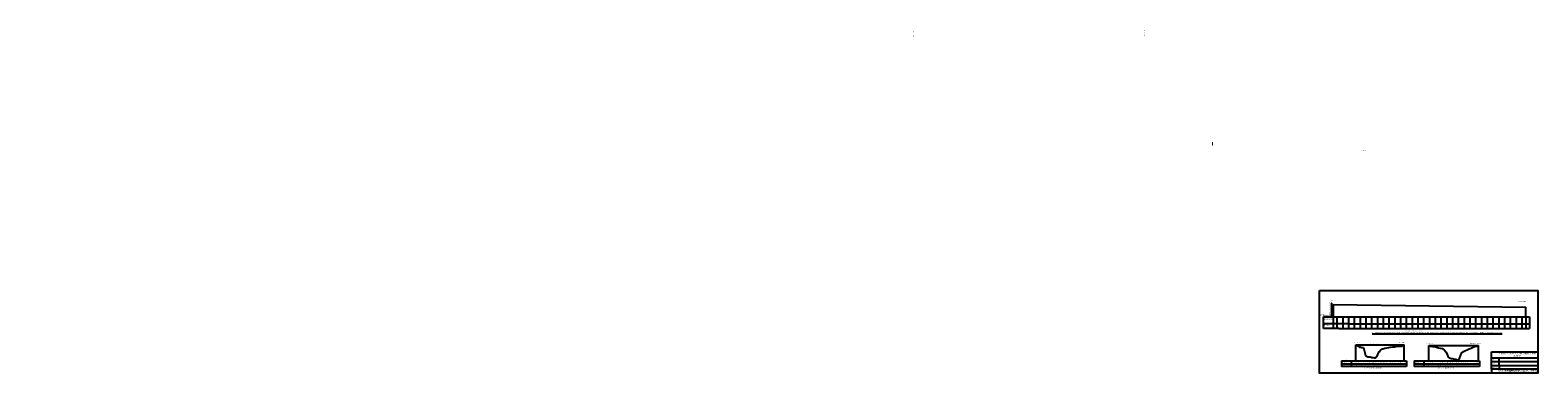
# Model space of a CAD drawing. Header units: millimetres. Extents: x 1237281 to 4678179, y 57312 to 413762.
import ezdxf

# ---------------------------------------------------------------- set-up
doc = ezdxf.new("R2010")
doc.units = ezdxf.units.MM
doc.header["$LTSCALE"] = 1000
doc.header["$MEASUREMENT"] = 0
doc.linetypes.add('DASHED', pattern=[0.75, 0.5, -0.25])
doc.layers.add('plan', color=12, linetype='Continuous')
doc.layers.add('text', color=7, linetype='Continuous')
doc.styles.get("Standard").update_dxf_attribs({"font": 'arial.ttf', "height": 500})
doc.styles.add('style3', font='times.ttf')

msp = doc.modelspace()

# ---------------------------------------------------------------- hatches: boundary and pattern name
at = {"layer": 'text'}
h = msp.add_hatch(dxfattribs=at)
h.set_pattern_fill('AR-SAND', color=256, scale=100, style=0)
h.set_pattern_definition([(37.5, (1052245.87, 123922.2), (-6.299336, 192.682377), [0, -152, 0, -170, 0, -162.5]), (7.5, (1052245.87, 123922.2), (176.97767, 282.214607), [0, -82, 0, -137, 0, -52.5]), (327.5, (1052122.87, 123922.2), (311.414186, 0.565905), [0, -50, 0, -180, 0, -235]), (317.5, (1052122.87, 123922.2), (300.61266, 87.767556), [0, -25, 0, -118, 0, -135])])
h.paths.add_polyline_path([(2465225, 297392), (2464710, 297574), (2464710, 294254), (2465225, 294254)])

# ---------------------------------------------------------------- linework, layer by layer
for p, q in [((2588771, 130486), (2588901, 130486)), ((2588771, 128486), (2588901, 128486)), ((2588771, 126486), (2588901, 126486)), ((2580186, 104486), (2580186, 116486)), ((2580186, 116486), (2590186, 116486)), ((2588771, 124486), (2588901, 124486)), ((2588771, 116486), (2588771, 123116)), ((2588771, 122486), (2588901, 122486)), ((2588771, 120486), (2588901, 120486)), ((2588771, 118486), (2588901, 118486)), ((2590186, 116486), (2590186, 104486)), ((2590186, 116486), (2590186, 104486)), ((2590186, 116486), (2794186, 116486)), ((2594186, 116486), (2594186, 104486)), ((2600186, 116486), (2600186, 104486)), ((2606186, 116486), (2606186, 104486)), ((2612186, 116486), (2612186, 104486)), ((2618186, 116486), (2618186, 104486)), ((2624186, 116486), (2624186, 104486)), ((2630186, 116486), (2630186, 104486)), ((2636186, 116486), (2636186, 104486)), ((2642186, 116486), (2642186, 104486)), ((2648186, 116486), (2648186, 104486)), ((2654186, 116486), (2654186, 104486)), ((2660186, 116486), (2660186, 104486)), ((2666186, 116486), (2666186, 104486)), ((2672186, 116486), (2672186, 104486)), ((2678186, 116486), (2678186, 104486)), ((2684186, 116486), (2684186, 104486)), ((2690186, 116486), (2690186, 104486)), ((2690186, 116486), (2690186, 104486)), ((2696186, 116486), (2696186, 104486)), ((2702186, 116486), (2702186, 104486)), ((2708186, 116486), (2708186, 104486)), ((2714186, 116486), (2714186, 104486)), ((2720186, 116486), (2720186, 104486)), ((2726186, 116486), (2726186, 104486)), ((2732186, 116486), (2732186, 104486)), ((2738186, 116486), (2738186, 104486)), ((2744186, 116486), (2744186, 104486)), ((2750186, 116486), (2750186, 104486)), ((2756186, 116486), (2756186, 104486)), ((2762186, 116486), (2762186, 104486)), ((2768186, 116486), (2768186, 104486)), ((2774186, 116486), (2774186, 104486)), ((2780186, 116486), (2780186, 104486)), ((2786186, 116486), (2786186, 104486)), ((2786186, 116486), (2786186, 104486)), ((2790186, 116486), (2790186, 104486)), ((2794186, 116486), (2794186, 104486)), ((2590186, 109096), (2580186, 109096)), ((2590186, 104486), (2580186, 104486)), ((2606186, 109096), (2590186, 109096)), ((2596186, 104486), (2590186, 104486)), ((2596186, 104486), (2794186, 104486)), ((2606186, 109096), (2794186, 109096)), ((2754771, 74000), (2754771, 80000)), ((2754771, 80000), (2802771, 80000)), ((2802771, 80000), (2802771, 58000)), ((2754771, 70000), (2754771, 74000)), ((2754771, 74000), (2802771, 74000)), ((2754771, 66000), (2754771, 70000)), ((2754771, 70000), (2768771, 70000)), ((2754771, 62000), (2754771, 66000)), ((2754771, 66000), (2762771, 66000)), ((2762771, 66000), (2762771, 74000)), ((2762771, 70000), (2802771, 70000)), ((2762771, 66000), (2768771, 66000)), ((2762771, 66000), (2762771, 62000)), ((2768771, 66000), (2802771, 66000)), ((2802771, 62000), (2754771, 62000)), ((2754771, 62000), (2754771, 58000)), ((2763371, 62000), (2763971, 62000)), ((2768771, 62000), (2784068, 62000)), ((2802771, 58000), (2802771, 62000)), ((2802771, 58000), (2802771, 61000))]:
    msp.add_line(p, q)
msp.add_lwpolyline([(2576090, 143645), (2802771, 143645), (2802771, 58000), (2576090, 58000)], close=True)
at = {"layer": 'plan', "color": 2, "linetype": 'DASHED'}
msp.add_line((2613891, 87326), (2663891, 87326), dxfattribs=at)
at = {"layer": 'plan', "color": 40, "linetype": 'DASHED', "true_color": 0xf8d731}
msp.add_line((2689481, 86513), (2740997, 86513), dxfattribs=at)
at = {"layer": 'text'}
for p, q in [((2588771, 130486), (2588676, 130486)), ((2588771, 128486), (2588676, 128486)), ((2588771, 126486), (2588676, 126486)), ((2588771, 116486), (2588771, 130486)), ((2588771, 116486), (2588771, 129246)), ((2590186, 129246), (2790186, 126486)), ((2590186, 129246), (2590186, 116486)), ((2790186, 116486), (2790186, 126486)), ((2590186, 116486), (2580186, 116486)), ((2588771, 124486), (2588676, 124486)), ((2588771, 122486), (2588676, 122486)), ((2588771, 120486), (2588676, 120486)), ((2588771, 118486), (2588676, 118486)), ((2588771, 116486), (2588771, 119246)), ((2613891, 70686), (2613891, 87326)), ((2613891, 87326), (2615891, 86169)), ((2615891, 86169), (2617891, 85149)), ((2617829, 84446), (2618081, 85109)), ((2617891, 85149), (2619891, 84729)), ((2617924, 84413), (2618172, 85090)), ((2618018, 84381), (2618263, 85071)), ((2618312, 84176), (2618081, 85109)), ((2618113, 84348), (2618354, 85051)), ((2618407, 84199), (2618172, 85090)), ((2618208, 84316), (2618449, 85019)), ((2618501, 84206), (2618263, 85071)), ((2618302, 84283), (2618549, 85011)), ((2618596, 84224), (2618354, 85051)), ((2618690, 84263), (2618452, 85031)), ((2618785, 84283), (2618549, 85011)), ((2619891, 84729), (2621891, 84569)), ((2621891, 84569), (2623891, 76349)), ((2635691, 74889), (2637891, 80329)), ((2637891, 80329), (2638891, 80849)), ((2638891, 80849), (2639891, 82329)), ((2639891, 82329), (2640891, 83129)), ((2640891, 83129), (2641891, 83189)), ((2641891, 83189), (2643891, 84009)), ((2643891, 84009), (2645891, 84366)), ((2645891, 84366), (2647891, 84709)), ((2647891, 84709), (2649891, 84789)), ((2649891, 84789), (2651891, 85209)), ((2651891, 85209), (2653891, 85329)), ((2653891, 85329), (2655891, 85909)), ((2654640, 84955), (2654891, 85619)), ((2654746, 84955), (2654977, 85633)), ((2654849, 84955), (2655063, 85647)), ((2655056, 84955), (2654891, 85619)), ((2654951, 84955), (2655148, 85662)), ((2655153, 84955), (2654977, 85633)), ((2655051, 84955), (2655235, 85676)), ((2655248, 84955), (2655063, 85647)), ((2655345, 84955), (2655148, 85662)), ((2655152, 84955), (2655331, 85692)), ((2655448, 84955), (2655240, 85677)), ((2655548, 84955), (2655331, 85692)), ((2655891, 85909), (2657891, 85969)), ((2657891, 85969), (2659891, 86129)), ((2659891, 86129), (2661891, 86129)), ((2661891, 86129), (2663891, 87326)), ((2663891, 70729), (2663891, 87326)), ((2689481, 70713), (2689481, 86513)), ((2694230, 84885), (2694481, 85549)), ((2694335, 84885), (2694567, 85563)), ((2694439, 84885), (2694653, 85577)), ((2694646, 84885), (2694481, 85549)), ((2694541, 84885), (2694738, 85592)), ((2694743, 84885), (2694567, 85563)), ((2694641, 84885), (2694825, 85606)), ((2694838, 84885), (2694653, 85577)), ((2694935, 84885), (2694738, 85592)), ((2694742, 84885), (2694921, 85622)), ((2695038, 84885), (2694829, 85607)), ((2695138, 84885), (2694921, 85622)), ((2734230, 83785), (2734481, 84449)), ((2734335, 83785), (2734567, 84463)), ((2734439, 83785), (2734653, 84477)), ((2734646, 83785), (2734481, 84449)), ((2734541, 83785), (2734738, 84492)), ((2734743, 83785), (2734567, 84463)), ((2734641, 83785), (2734825, 84506)), ((2734838, 83785), (2734653, 84477)), ((2734935, 83785), (2734738, 84492)), ((2734742, 83785), (2734921, 84522)), ((2735038, 83785), (2734829, 84507)), ((2735138, 83785), (2734921, 84522)), ((2740997, 70695), (2740997, 86513)), ((2598891, 70729), (2598891, 64855)), ((2598891, 70729), (2666431, 70729)), ((2598891, 67642), (2666431, 67642)), ((2666431, 64855), (2598891, 64855)), ((2608891, 70729), (2608891, 64855)), ((2613891, 70530), (2613891, 70843)), ((2613891, 70729), (2613891, 70530)), ((2613891, 67443), (2613891, 67756)), ((2613891, 67642), (2613891, 67443)), ((2613891, 64656), (2613891, 64969)), ((2613891, 64855), (2613891, 64656)), ((2615891, 70530), (2615891, 70843)), ((2615891, 70729), (2615891, 70530)), ((2615891, 67443), (2615891, 67756)), ((2615891, 67642), (2615891, 67443)), ((2615891, 64656), (2615891, 64969)), ((2615891, 64855), (2615891, 64656)), ((2617891, 70530), (2617891, 70843)), ((2617891, 70729), (2617891, 70530)), ((2617891, 67443), (2617891, 67756)), ((2617891, 67642), (2617891, 67443)), ((2617891, 64656), (2617891, 64969)), ((2617891, 64855), (2617891, 64656)), ((2619891, 70530), (2619891, 70843)), ((2619891, 70729), (2619891, 70530)), ((2619891, 67443), (2619891, 67756)), ((2619891, 67642), (2619891, 67443)), ((2619891, 64656), (2619891, 64969)), ((2619891, 64855), (2619891, 64656)), ((2621891, 70530), (2621891, 70843)), ((2621891, 70729), (2621891, 70530)), ((2621891, 67443), (2621891, 67756)), ((2621891, 67642), (2621891, 67443)), ((2621891, 64656), (2621891, 64969)), ((2621891, 64855), (2621891, 64656)), ((2623891, 76349), (2626091, 75089)), ((2623891, 70530), (2623891, 70843)), ((2623891, 70729), (2623891, 70530)), ((2623891, 67443), (2623891, 67756)), ((2623891, 67642), (2623891, 67443)), ((2623891, 64656), (2623891, 64969)), ((2623891, 64855), (2623891, 64656)), ((2626091, 75089), (2628491, 74889)), ((2626091, 70530), (2626091, 70843)), ((2626091, 70729), (2626091, 70530)), ((2626091, 67443), (2626091, 67756)), ((2626091, 67642), (2626091, 67443)), ((2626091, 64656), (2626091, 64969)), ((2626091, 64855), (2626091, 64656)), ((2628491, 74889), (2629691, 74589)), ((2628491, 70530), (2628491, 70843)), ((2628491, 70729), (2628491, 70530)), ((2628491, 67443), (2628491, 67756)), ((2628491, 67642), (2628491, 67443)), ((2628491, 64656), (2628491, 64969)), ((2628491, 64855), (2628491, 64656)), ((2629691, 74589), (2630891, 74089)), ((2629691, 70530), (2629691, 70843)), ((2629691, 70729), (2629691, 70530)), ((2629691, 67443), (2629691, 67756)), ((2629691, 67642), (2629691, 67443)), ((2629691, 64656), (2629691, 64969)), ((2629691, 64855), (2629691, 64656)), ((2630640, 73425), (2630891, 74089)), ((2630746, 73425), (2630977, 74103)), ((2630849, 73425), (2631063, 74117)), ((2630891, 74089), (2632091, 74289)), ((2631056, 73425), (2630891, 74089)), ((2630891, 70530), (2630891, 70843)), ((2630891, 70729), (2630891, 70530)), ((2630891, 67443), (2630891, 67756)), ((2630891, 67642), (2630891, 67443)), ((2630891, 64656), (2630891, 64969)), ((2630891, 64855), (2630891, 64656)), ((2630951, 73425), (2631148, 74132)), ((2631153, 73425), (2630977, 74103)), ((2631051, 73425), (2631235, 74146)), ((2631248, 73425), (2631063, 74117)), ((2631345, 73425), (2631148, 74132)), ((2631152, 73425), (2631331, 74162)), ((2631448, 73425), (2631240, 74147)), ((2631548, 73425), (2631331, 74162)), ((2632091, 74289), (2633291, 73489)), ((2632091, 70530), (2632091, 70843)), ((2632091, 70729), (2632091, 70530)), ((2632091, 67443), (2632091, 67756)), ((2632091, 67642), (2632091, 67443)), ((2632091, 64656), (2632091, 64969)), ((2632091, 64855), (2632091, 64656)), ((2633291, 73489), (2634491, 74089)), ((2633291, 70530), (2633291, 70843)), ((2633291, 70729), (2633291, 70530)), ((2633291, 67443), (2633291, 67756)), ((2633291, 67642), (2633291, 67443)), ((2633291, 64656), (2633291, 64969)), ((2633291, 64855), (2633291, 64656)), ((2634491, 74089), (2635691, 74889)), ((2634491, 70530), (2634491, 70843)), ((2634491, 70729), (2634491, 70530)), ((2634491, 67443), (2634491, 67756)), ((2634491, 67642), (2634491, 67443)), ((2634491, 64656), (2634491, 64969)), ((2634491, 64855), (2634491, 64656)), ((2635691, 70530), (2635691, 70843)), ((2635691, 70729), (2635691, 70530)), ((2635691, 67443), (2635691, 67756)), ((2635691, 67642), (2635691, 67443)), ((2635691, 64656), (2635691, 64969)), ((2635691, 64855), (2635691, 64656)), ((2637891, 70530), (2637891, 70843)), ((2637891, 70729), (2637891, 70530)), ((2637891, 67443), (2637891, 67756)), ((2637891, 67642), (2637891, 67443)), ((2637891, 64656), (2637891, 64969)), ((2637891, 64855), (2637891, 64656)), ((2638891, 70530), (2638891, 70843)), ((2638891, 70729), (2638891, 70530)), ((2638891, 67443), (2638891, 67756)), ((2638891, 67642), (2638891, 67443)), ((2638891, 64656), (2638891, 64969)), ((2638891, 64855), (2638891, 64656)), ((2639891, 70530), (2639891, 70843)), ((2639891, 70729), (2639891, 70530)), ((2639891, 67443), (2639891, 67756)), ((2639891, 67642), (2639891, 67443)), ((2639891, 64656), (2639891, 64969)), ((2639891, 64855), (2639891, 64656)), ((2640891, 70530), (2640891, 70843)), ((2640891, 70729), (2640891, 70530)), ((2640891, 67443), (2640891, 67756)), ((2640891, 67642), (2640891, 67443)), ((2640891, 64656), (2640891, 64969)), ((2640891, 64855), (2640891, 64656)), ((2641891, 70530), (2641891, 70843)), ((2641891, 70729), (2641891, 70530)), ((2641891, 67443), (2641891, 67756)), ((2641891, 67642), (2641891, 67443)), ((2641891, 64656), (2641891, 64969)), ((2641891, 64855), (2641891, 64656)), ((2643891, 70530), (2643891, 70843)), ((2643891, 70729), (2643891, 70530)), ((2643891, 67443), (2643891, 67756)), ((2643891, 67642), (2643891, 67443)), ((2643891, 64656), (2643891, 64969)), ((2643891, 64855), (2643891, 64656)), ((2645891, 70530), (2645891, 70843)), ((2645891, 70729), (2645891, 70530)), ((2645891, 67443), (2645891, 67756)), ((2645891, 67642), (2645891, 67443)), ((2645891, 64656), (2645891, 64969)), ((2645891, 64855), (2645891, 64656)), ((2647891, 70530), (2647891, 70843)), ((2647891, 70729), (2647891, 70530)), ((2647891, 67443), (2647891, 67756)), ((2647891, 67642), (2647891, 67443)), ((2647891, 64656), (2647891, 64969)), ((2647891, 64855), (2647891, 64656)), ((2649891, 70530), (2649891, 70843)), ((2649891, 70729), (2649891, 70530)), ((2649891, 67443), (2649891, 67756)), ((2649891, 67642), (2649891, 67443)), ((2649891, 64656), (2649891, 64969)), ((2649891, 64855), (2649891, 64656)), ((2651891, 70530), (2651891, 70843)), ((2651891, 70729), (2651891, 70530)), ((2651891, 67443), (2651891, 67756)), ((2651891, 67642), (2651891, 67443)), ((2651891, 64656), (2651891, 64969)), ((2651891, 64855), (2651891, 64656)), ((2653891, 70530), (2653891, 70843)), ((2653891, 70729), (2653891, 70530)), ((2653891, 67443), (2653891, 67756)), ((2653891, 67642), (2653891, 67443)), ((2653891, 64656), (2653891, 64969)), ((2653891, 64855), (2653891, 64656)), ((2655891, 70530), (2655891, 70843)), ((2655891, 70729), (2655891, 70530)), ((2655891, 67443), (2655891, 67756)), ((2655891, 67642), (2655891, 67443)), ((2655891, 64656), (2655891, 64969)), ((2655891, 64855), (2655891, 64656)), ((2657891, 70530), (2657891, 70843)), ((2657891, 70729), (2657891, 70530)), ((2657891, 67443), (2657891, 67756)), ((2657891, 67642), (2657891, 67443)), ((2657891, 64656), (2657891, 64969)), ((2657891, 64855), (2657891, 64656)), ((2659891, 70530), (2659891, 70843)), ((2659891, 70729), (2659891, 70530)), ((2659891, 67443), (2659891, 67756)), ((2659891, 67642), (2659891, 67443)), ((2659891, 64656), (2659891, 64969)), ((2659891, 64855), (2659891, 64656)), ((2661891, 70530), (2661891, 70843)), ((2661891, 70729), (2661891, 70530)), ((2661891, 67443), (2661891, 67756)), ((2661891, 67642), (2661891, 67443)), ((2661891, 64656), (2661891, 64969)), ((2661891, 64855), (2661891, 64656)), ((2663891, 70530), (2663891, 70843)), ((2663891, 70729), (2663891, 70530)), ((2663891, 67443), (2663891, 67756)), ((2663891, 67642), (2663891, 67443)), ((2663891, 64656), (2663891, 64969)), ((2663891, 64855), (2663891, 64656)), ((2666431, 70729), (2666431, 64855)), ((2674481, 70729), (2674481, 64855)), ((2674481, 70729), (2742021, 70729)), ((2674481, 67642), (2742021, 67642)), ((2742021, 64855), (2674481, 64855)), ((2684481, 70729), (2684481, 64855)), ((2689481, 70530), (2689481, 70843)), ((2689481, 70729), (2689481, 70530)), ((2689481, 67443), (2689481, 67756)), ((2689481, 67642), (2689481, 67443)), ((2689481, 64656), (2689481, 64969)), ((2689481, 64855), (2689481, 64656)), ((2691481, 70530), (2691481, 70843)), ((2691481, 70729), (2691481, 70530)), ((2691481, 67443), (2691481, 67756)), ((2691481, 67642), (2691481, 67443)), ((2691481, 64656), (2691481, 64969)), ((2691481, 64855), (2691481, 64656)), ((2693481, 70530), (2693481, 70843)), ((2693481, 70729), (2693481, 70530)), ((2693481, 67443), (2693481, 67756)), ((2693481, 67642), (2693481, 67443)), ((2693481, 64656), (2693481, 64969)), ((2693481, 64855), (2693481, 64656)), ((2695481, 70530), (2695481, 70843)), ((2695481, 70729), (2695481, 70530)), ((2695481, 67443), (2695481, 67756)), ((2695481, 67642), (2695481, 67443)), ((2695481, 64656), (2695481, 64969)), ((2695481, 64855), (2695481, 64656)), ((2699481, 70530), (2699481, 70843)), ((2699481, 70729), (2699481, 70530)), ((2699481, 67443), (2699481, 67756)), ((2699481, 67642), (2699481, 67443)), ((2699481, 64656), (2699481, 64969)), ((2701481, 70530), (2701481, 70843)), ((2701481, 70729), (2701481, 70530)), ((2701481, 67443), (2701481, 67756)), ((2701481, 67642), (2701481, 67443)), ((2701481, 64656), (2701481, 64969)), ((2703481, 70530), (2703481, 70843)), ((2703481, 70729), (2703481, 70530)), ((2703481, 67443), (2703481, 67756)), ((2703481, 67642), (2703481, 67443)), ((2703481, 64656), (2703481, 64969)), ((2705481, 70530), (2705481, 70843)), ((2705481, 70729), (2705481, 70530)), ((2705481, 67443), (2705481, 67756)), ((2705481, 67642), (2705481, 67443)), ((2705481, 64656), (2705481, 64969)), ((2707481, 70530), (2707481, 70843)), ((2707481, 70729), (2707481, 70530)), ((2707481, 67443), (2707481, 67756)), ((2707481, 67642), (2707481, 67443)), ((2707481, 64656), (2707481, 64969)), ((2708681, 70530), (2708681, 70843)), ((2708681, 70729), (2708681, 70530)), ((2708681, 67443), (2708681, 67756)), ((2708681, 67642), (2708681, 67443)), ((2708681, 64656), (2708681, 64969)), ((2709481, 70530), (2709481, 70843)), ((2709481, 70729), (2709481, 70530)), ((2709481, 67443), (2709481, 67756)), ((2709481, 67642), (2709481, 67443)), ((2709481, 64656), (2709481, 64969)), ((2710681, 70530), (2710681, 70843)), ((2710681, 70729), (2710681, 70530)), ((2710681, 67443), (2710681, 67756)), ((2710681, 67642), (2710681, 67443)), ((2710681, 64656), (2710681, 64969)), ((2711681, 70530), (2711681, 70843)), ((2711681, 70729), (2711681, 70530)), ((2711681, 67443), (2711681, 67756)), ((2711681, 67642), (2711681, 67443)), ((2711681, 64656), (2711681, 64969)), ((2712881, 70530), (2712881, 70843)), ((2712881, 70729), (2712881, 70530)), ((2712881, 67443), (2712881, 67756)), ((2712881, 67642), (2712881, 67443)), ((2712881, 64656), (2712881, 64969)), ((2714081, 70530), (2714081, 70843)), ((2714081, 70729), (2714081, 70530)), ((2714081, 67443), (2714081, 67756)), ((2714081, 67642), (2714081, 67443)), ((2714081, 64656), (2714081, 64969)), ((2715281, 70530), (2715281, 70843)), ((2715281, 70729), (2715281, 70530)), ((2715281, 67443), (2715281, 67756)), ((2715281, 67642), (2715281, 67443)), ((2715281, 64656), (2715281, 64969)), ((2716230, 71725), (2716481, 72389)), ((2716335, 71725), (2716567, 72403)), ((2716439, 71725), (2716653, 72417)), ((2716646, 71725), (2716481, 72389)), ((2716481, 70530), (2716481, 70843)), ((2716481, 70729), (2716481, 70530)), ((2716481, 67443), (2716481, 67756)), ((2716481, 67642), (2716481, 67443)), ((2716481, 64656), (2716481, 64969)), ((2716541, 71725), (2716738, 72432)), ((2716743, 71725), (2716567, 72403)), ((2716641, 71725), (2716825, 72446)), ((2716838, 71725), (2716653, 72417)), ((2716935, 71725), (2716738, 72432)), ((2716742, 71725), (2716921, 72462)), ((2717038, 71725), (2716829, 72447)), ((2717138, 71725), (2716921, 72462)), ((2717681, 70487), (2717681, 70800)), ((2717681, 70686), (2717681, 70487)), ((2717681, 67400), (2717681, 67713)), ((2717681, 67599), (2717681, 67400)), ((2717681, 64656), (2717681, 64969)), ((2718881, 70530), (2718881, 70843)), ((2718881, 70729), (2718881, 70530)), ((2718881, 67443), (2718881, 67756)), ((2718881, 67642), (2718881, 67443)), ((2718881, 64656), (2718881, 64969)), ((2720081, 70530), (2720081, 70843)), ((2720081, 70729), (2720081, 70530)), ((2720081, 67443), (2720081, 67756)), ((2720081, 67642), (2720081, 67443)), ((2720081, 64656), (2720081, 64969)), ((2721281, 70530), (2721281, 70843)), ((2721281, 70729), (2721281, 70530)), ((2721281, 67443), (2721281, 67756)), ((2721281, 67642), (2721281, 67443)), ((2721281, 64656), (2721281, 64969)), ((2723481, 70530), (2723481, 70843)), ((2723481, 70729), (2723481, 70530)), ((2723481, 67443), (2723481, 67756)), ((2723481, 67642), (2723481, 67443)), ((2723481, 64656), (2723481, 64969)), ((2723481, 64855), (2723481, 64656)), ((2725481, 70530), (2725481, 70843)), ((2725481, 70729), (2725481, 70530)), ((2725481, 67443), (2725481, 67756)), ((2725481, 67642), (2725481, 67443)), ((2725481, 64656), (2725481, 64969)), ((2725481, 64855), (2725481, 64656)), ((2727481, 70530), (2727481, 70843)), ((2727481, 70729), (2727481, 70530)), ((2727481, 67443), (2727481, 67756)), ((2727481, 67642), (2727481, 67443)), ((2727481, 64656), (2727481, 64969)), ((2727481, 64855), (2727481, 64656)), ((2729481, 70530), (2729481, 70843)), ((2729481, 70729), (2729481, 70530)), ((2729481, 67443), (2729481, 67756)), ((2729481, 67642), (2729481, 67443)), ((2729481, 64656), (2729481, 64969)), ((2729481, 64855), (2729481, 64656)), ((2731481, 70530), (2731481, 70843)), ((2731481, 70729), (2731481, 70530)), ((2731481, 67443), (2731481, 67756)), ((2731481, 67642), (2731481, 67443)), ((2731481, 64656), (2731481, 64969)), ((2731481, 64855), (2731481, 64656)), ((2733481, 70530), (2733481, 70843)), ((2733481, 70729), (2733481, 70530)), ((2733481, 67443), (2733481, 67756)), ((2733481, 67642), (2733481, 67443)), ((2733481, 64656), (2733481, 64969)), ((2733481, 64855), (2733481, 64656)), ((2735481, 70530), (2735481, 70843)), ((2735481, 70729), (2735481, 70530)), ((2735481, 67443), (2735481, 67756)), ((2735481, 67642), (2735481, 67443)), ((2735481, 64656), (2735481, 64969)), ((2735481, 64855), (2735481, 64656)), ((2737481, 70530), (2737481, 70843)), ((2737481, 70729), (2737481, 70530)), ((2737481, 67443), (2737481, 67756)), ((2737481, 67642), (2737481, 67443)), ((2737481, 64656), (2737481, 64969)), ((2737481, 64855), (2737481, 64656)), ((2739481, 70530), (2739481, 70843)), ((2739481, 70729), (2739481, 70530)), ((2739481, 67443), (2739481, 67756)), ((2739481, 67642), (2739481, 67443)), ((2739481, 64656), (2739481, 64969)), ((2739481, 64855), (2739481, 64656)), ((2740997, 70530), (2740997, 70843)), ((2740997, 70729), (2740997, 70530)), ((2740997, 67443), (2740997, 67756)), ((2740997, 67642), (2740997, 67443)), ((2741049, 64656), (2741049, 64969)), ((2742021, 70729), (2742021, 64855))]:
    msp.add_line(p, q, dxfattribs=at)
for points in [[(2594812, 133559, 0, 0, 0), (2596791, 133559, 300, 0, 0), (2597549, 133559, 0, 0, 0)], [(2790555, 132252, 0, 0, 0), (2792534, 132252, 300, 0, 0), (2793292, 132252, 0, 0, 0)], [(2610411, 89744, 0, 0, 0), (2608432, 89744, 300, 0, 0), (2607674, 89744, 0, 0, 0)], [(2669128, 89856, 0, 0, 0), (2671107, 89856, 300, 0, 0), (2671865, 89856, 0, 0, 0)], [(2686001, 88835, 0, 0, 0), (2684022, 88835, 300, 0, 0), (2683264, 88835, 0, 0, 0)], [(2744718, 88947, 0, 0, 0), (2746697, 88947, 300, 0, 0), (2747454, 88947, 0, 0, 0)]]:
    msp.add_lwpolyline(points, format="xyseb", dxfattribs=at)
msp.add_lwpolyline([(2689481, 86513), (2691481, 86069), (2693481, 85609), (2695481, 85489), (2699481, 84329), (2701481, 83869), (2703481, 83449), (2705481, 82209), (2707481, 79789), (2708681, 77269), (2709481, 74649), (2710681, 73989), (2711681, 73389), (2712881, 73146), (2714081, 73189), (2715281, 72889), (2716481, 72389), (2717681, 72589), (2718881, 71789), (2720081, 71346), (2721281, 73189), (2723481, 78629), (2725481, 80629), (2727481, 81489), (2729481, 82329), (2731481, 83229), (2733481, 83809), (2735481, 85089), (2737481, 85509), (2739481, 86089), (2740997, 86513)], dxfattribs=at)

# ---------------------------------------------------------------- texts
at = {"char_height": 800, "attachment_point": 1}
for s, insert in [('97.00', (2585811, 130961)), ('96.00', (2585811, 128961)), ('95.00', (2585811, 126961)), ('{\\fVerdana|b0|i0|c0|p34;DATUM LINE\\PR.L. 90.00 M}', (2577288, 119352)), ('{\\fVerdana|b0|i0|c0|p34;GROUND LEVEL}', (2580487, 114379)), ('94.00', (2585811, 124961)), ('93.00', (2585811, 122961)), ('92.00', (2585811, 120961)), ('91.00', (2585811, 118961)), ('{\\fVerdana|b0|i0|c0|p34;CHAINAGE}', (2580715, 108200)), ('{\\fVerdana|b0|i0|c0|p34;S.D.O.}', (2755045, 68631)), ('{\\fVerdana|b0|i0|c0|p34;SUB ENG.}', (2755121, 64218)), ('{\\fVerdana|b0|i0|c0|p34;E.E.}', (2755121, 72741))]:
    msp.add_mtext(s, dxfattribs=dict(at, insert=insert))
at = {"char_height": 800, "attachment_point": 1, "rotation": 90}
for s, insert in [('500.00   96.380', (2590549, 105339)), ('480.00   96.340', (2594549, 105339)), ('450.00   96.300', (2600549, 105339)), ('420.00   96.260', (2606549, 105339)), ('390.00   96.220', (2612549, 105339)), ('360.00   96.180', (2618549, 105339)), ('330.00   96.140', (2624549, 105339)), ('300.00   96.100', (2630549, 105339)), ('270.00   96.060', (2636549, 105339)), ('240.00   96.020', (2642549, 105339)), ('210.00   95.900', (2648549, 105339)), ('180.00   95.900', (2654549, 105339)), ('150.00   95.910', (2660549, 105339)), ('120.00   95.870', (2666549, 105339)), ('90.00   95.830', (2672549, 105339)), ('60.00   95.790', (2678549, 105339)), ('30.00   95.750', (2684504, 105567)), ('0.00   95.730', (2690549, 105339)), ('30.00   95.690', (2696549, 105339)), ('60.00   95.650', (2702549, 105339)), ('90.00   95.610', (2708549, 105339)), ('120.00   95.570', (2714549, 105339)), ('150.00   95.530', (2720549, 105339)), ('180.00   95.490', (2726549, 105339)), ('210.00   95.450', (2732549, 105339)), ('240.00   95.410', (2738549, 105339)), ('270.00   95.370', (2744549, 105339)), ('300.00   95.340', (2750549, 105339)), ('330.00   95.300', (2756549, 105339)), ('360.00   95.260', (2762549, 105339)), ('390.00   95.220', (2768549, 105339)), ('420.00   95.180', (2774549, 105339)), ('450.00   95.140', (2780549, 105339)), ('480.00   95.100', (2786549, 105339)), ('500.00   95.000', (2790549, 105339))]:
    msp.add_mtext(s, dxfattribs=dict(at, insert=insert))
at = {"char_height": 800, "attachment_point": 1}
for s, insert, width in [('{\\fVerdana|b0|i0|c0|p34;\\P\\pxqc;\\H1.5x;C.G.P.W.D. BRIDGE CONSTRUCTION DIVISION BILASPUR}', (2762785, 80072), 37446.84), ('\\pxqc;{\\fVerdana|b0|i0|c0|p34;CROSS SECTION AT CH 250 M U/S & 250 M D/S SIDE OF SONE RIVER ON ARSIYA - BIRRA (SONADAH) ROAD\\P\\pq*;}.', (2760690, 60793), 40693.35)]:
    msp.add_mtext(s, dxfattribs=dict(at, insert=insert, width=width))
at = {"layer": 'text'}
for s, height, p in [('92.060', 600, (2154906, 410811)), ('600.00', 600, (2155031, 406292)), ('92.060', 600, (2394446, 411303)), ('120.00', 600, (2394571, 406784)), ('0.00', 500, (2614140, 65094)), ('103.320', 500, (2614208, 67867)), ('10.00', 500, (2616140, 65094)), ('102.720', 500, (2616208, 67867)), ('20.00', 500, (2618140, 65094)), ('102.210', 500, (2618208, 67867)), ('30.00', 500, (2620140, 65094)), ('102.000', 500, (2620208, 67867)), ('40.00', 500, (2622140, 65094)), ('101.920', 500, (2622208, 67867)), ('50.00', 500, (2624140, 65094)), ('97.810', 500, (2624208, 67867)), ('61.00', 500, (2626340, 65094)), ('97.180', 500, (2626408, 67867)), ('73.00', 500, (2628740, 65094)), ('97.080', 500, (2628808, 67867)), ('79.00', 500, (2629940, 65094)), ('96.930', 500, (2630008, 67867)), ('85.00', 500, (2631140, 65094)), ('96.680', 500, (2631208, 67867)), ('91.00', 500, (2632340, 65094)), ('96.780', 500, (2632408, 67867)), ('97.00', 500, (2633540, 65094)), ('96.380', 500, (2633608, 67867)), ('103.00', 500, (2634740, 65094)), ('96.680', 500, (2634808, 67867)), ('109.00', 500, (2635940, 65094)), ('97.080', 500, (2636008, 67867)), ('120.00', 500, (2638140, 65094)), ('99.800', 500, (2638208, 67867)), ('125.00', 500, (2639140, 65094)), ('100.060', 500, (2639208, 67867)), ('130.00', 500, (2640140, 65094)), ('100.800', 500, (2640208, 67867)), ('135.00', 500, (2641140, 65094)), ('101.200', 500, (2641208, 67867)), ('140.00', 500, (2642140, 65094)), ('101.230', 500, (2642208, 67867)), ('150.00', 500, (2644140, 65094)), ('101.640', 500, (2644208, 67867)), ('160.00', 500, (2646140, 65094)), ('101.840', 500, (2646208, 67867)), ('170.00', 500, (2648140, 65094)), ('101.990', 500, (2648208, 67867)), ('180.00', 500, (2650140, 65094)), ('102.030', 500, (2650208, 67867)), ('190.00', 500, (2652140, 65094)), ('102.240', 500, (2652208, 67867)), ('200.00', 500, (2654140, 65094)), ('102.300', 500, (2654208, 67867)), ('210.00', 500, (2656140, 65094)), ('102.590', 500, (2656208, 67867)), ('220.00', 500, (2658140, 65094)), ('102.620', 500, (2658208, 67867)), ('230.00', 500, (2660140, 65094)), ('102.700', 500, (2660208, 67867)), ('240.00', 500, (2662140, 65094)), ('102.700', 500, (2662208, 67867)), ('250.00', 500, (2664140, 65094)), ('103.320', 500, (2664208, 67867)), ('0.00', 500, (2689730, 65094)), ('102.290', 500, (2689797, 67867)), ('10.00', 500, (2691730, 65094)), ('102.670', 500, (2691797, 67867)), ('20.00', 500, (2693730, 65094)), ('102.440', 500, (2693797, 67867)), ('30.00', 500, (2695730, 65094)), ('102.380', 500, (2695797, 67867)), ('50.00', 500, (2699730, 65094)), ('101.800', 500, (2699797, 67867)), ('60.00', 500, (2701730, 65094)), ('101.570', 500, (2701797, 67867)), ('70.00', 500, (2703730, 65094)), ('101.360', 500, (2703797, 67867)), ('80.00', 500, (2705730, 65094)), ('100.740', 500, (2705797, 67867)), ('90.00', 500, (2707730, 65094)), ('99.530', 500, (2707797, 67867)), ('96.00', 500, (2708930, 65094)), ('98.270', 500, (2708997, 67867)), ('100.00', 500, (2709730, 65094)), ('96.960', 500, (2709797, 67867)), ('106.00', 500, (2710930, 65094)), ('96.630', 500, (2710997, 67867)), ('111.00', 500, (2711930, 65094)), ('96.330', 500, (2711997, 67867)), ('117.00', 500, (2713130, 65094)), ('96.230', 500, (2713197, 67867)), ('123.00', 500, (2714330, 65094)), ('96.230', 500, (2714397, 67867)), ('129.00', 500, (2715530, 65094)), ('96.080', 500, (2715597, 67867)), ('135.00', 500, (2716730, 65094)), ('95.830', 500, (2716797, 67867)), ('141.00', 500, (2717930, 65052)), ('95.930', 500, (2717997, 67824)), ('147.00', 500, (2719130, 65094)), ('95.530', 500, (2719197, 67867)), ('153.00', 500, (2720330, 65094)), ('95.330', 500, (2720397, 67867)), ('159.00', 500, (2721530, 65094)), ('96.230', 500, (2721597, 67867)), ('170.00', 500, (2723730, 65094)), ('98.950', 500, (2723797, 67867)), ('180.00', 500, (2725730, 65094)), ('99.950', 500, (2725797, 67867)), ('190.00', 500, (2727730, 65094)), ('100.380', 500, (2727797, 67867)), ('200.00', 500, (2729730, 65094)), ('100.800', 500, (2729797, 67867)), ('210.00', 500, (2731730, 65094)), ('101.250', 500, (2731797, 67867)), ('220.00', 500, (2733730, 65094)), ('101.540', 500, (2733797, 67867)), ('230.00', 500, (2735730, 65094)), ('102.180', 500, (2735797, 67867)), ('240.00', 500, (2737730, 65094)), ('102.390', 500, (2737797, 67867)), ('250.00', 500, (2739730, 65094)), ('102.680', 500, (2739797, 67867)), ('260.00', 500, (2741245, 65094)), ('102.900', 500, (2741313, 67867))]:
    msp.add_text(s, height=height, rotation=90, dxfattribs=at).set_placement(p)
at = {"layer": 'text', "attachment_point": 1}
for s, insert, char_height, width in [('RL.90.150 M', (2620810, 288974), 500, 8453.96), ('ARSHIYA SIDE', (2611625, 90227), 750, 35450.74), ('H.F.L. RL. 103.320 M.', (2627265, 88566), 750, 35450.74), ('BIRRA (SONADAH) SIDE', (2656716, 90305), 750, 35450.74), ('ARSHIYA SIDE', (2687215, 89318), 750, 35450.74), ('H.F.L. RL. 102.900 M.', (2710700, 87658), 750, 35450.74), ('BIRRA (SONADAH) SIDE', (2732306, 89396), 750, 35450.74), ('CHAINAGE', (2599469, 66093), 750, 35450.74), ('DATUM  95.00', (2599813, 71812), 750, 35450.74), ('GROUND\\PLEVEL', (2600129, 70139), 750, 35450.74), ('{\\fArial|b1|i0|c0|p34;CROSS SECTION AT 250 U/S SIDE}', (2623015, 63720), 770.22, 32235.08), ('CHAINAGE', (2675059, 66093), 750, 35450.74), ('DATUM  95.00', (2675403, 71812), 750, 35450.74), ('GROUND\\PLEVEL', (2675719, 70139), 750, 35450.74), ('{\\fArial|b1|i0|c0|p34;CROSS SECTION AT 250  D/S SIDE}', (2698605, 63720), 770.22, 32235.08)]:
    msp.add_mtext(s, dxfattribs=dict(at, insert=insert, char_height=char_height, width=width))
at = {"layer": 'text', "color": 7, "insert": (1828082, 141286), "char_height": 500, "attachment_point": 1}
msp.add_mtext('\\A1;', dxfattribs=at)
at = {"layer": 'text', "attachment_point": 1, "style": 'style3'}
for s, insert, char_height, width in [('UP STREAM', (2586669, 133980), 750, 35450.74), ('DOWN STREAM', (2782413, 132674), 750, 35450.74), ('{\\fTimes New Roman|b1|i0|c0|p18;\\LL - SECTION OF RIVER FOR THE CONSTRUCTION OF HIGH LEVEL BRIDGE & APPROACH ACROSS SONE RIVER ON ARSIYA - BIRRA (SONADAH ) ROAD}', (2630783, 100241), 1200, 227109.45), ('BED SLOPE OF RIVER (S) = 1: 0.0013', (2663143, 102191), 770.22, 32235.08)]:
    msp.add_mtext(s, dxfattribs=dict(at, insert=insert, char_height=char_height, width=width))
at = {"layer": 'text', "color": 7, "insert": (1237281, 97690), "char_height": 500, "width": 536.94, "attachment_point": 9}
msp.add_mtext('\\A1;', dxfattribs=at)

doc.saveas('drawing.dxf')
